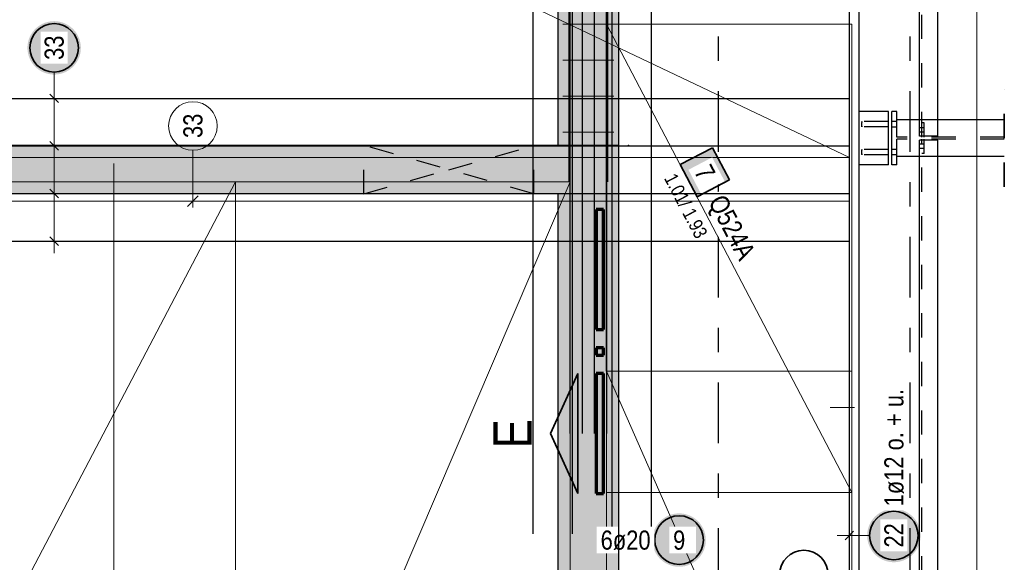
# Model space of a CAD drawing. Header units: millimetres. Extents: x -7.9 to 38.5, y -8.4 to 24.5.
# Tile 18 of 37: x 14.4 to 18.5, y 10.3 to 12.5. Entities that reach past the tile are written whole.
import ezdxf

# ---------------------------------------------------------------- set-up
doc = ezdxf.new("R2010")
doc.units = ezdxf.units.MM
for name, pattern in [('DASHDOT', [1, 0.5, -0.25, 0, -0.25]), ('DASHDOTX2', [2, 1, -0.5, 0, -0.5]), ('HIDDEN', [0.375, 0.25, -0.125])]:
    doc.linetypes.add(name, pattern=pattern)
for name, color, linetype, lineweight in [('Achsen', 7, 'Continuous', 20), ('Mattenbewehrung', 7, 'Continuous', 20), ('Schraffuren', 7, 'Continuous', 20), ('Stabstahl', 7, 'Continuous', 20)]:
    doc.layers.add(name, color=color, linetype=linetype, lineweight=lineweight)
doc.styles.add('Arial Narrow', font='ARIALN.TTF')

msp = doc.modelspace()

# ---------------------------------------------------------------- hatches: boundary and pattern name
at = {"lineweight": 25, "true_color": 0xffffff}
for points in [[(14.685, 12.408575), (14.684933, 12.412414), (14.684732, 12.416248), (14.684397, 12.420073), (14.683929, 12.423884), (14.683329, 12.427676), (14.682596, 12.431445), (14.681733, 12.435186), (14.680739, 12.438895), (14.679616, 12.442567), (14.678366, 12.446197), (14.67699, 12.449782), (14.67549, 12.453316), (14.673867, 12.456796), (14.672124, 12.460217), (14.670263, 12.463575), (14.668285, 12.466866), (14.666194, 12.470086), (14.663992, 12.473231), (14.661681, 12.476298), (14.659265, 12.479281), (14.656746, 12.482179), (14.654127, 12.484987), (14.651412, 12.487702), (14.648604, 12.490321), (14.645707, 12.49284), (14.642723, 12.495256), (14.639656, 12.497567), (14.636511, 12.499769), (14.633291, 12.50186), (14.63, 12.503838), (14.626642, 12.505699), (14.623221, 12.507442), (14.619741, 12.509065), (14.616207, 12.510565), (14.612622, 12.511941), (14.608992, 12.513191), (14.60532, 12.514314), (14.601611, 12.515307), (14.59787, 12.516171), (14.594101, 12.516904), (14.590309, 12.517504), (14.586498, 12.517972), (14.582673, 12.518307), (14.578839, 12.518508), (14.575, 12.518575), (14.571161, 12.518508), (14.567327, 12.518307), (14.563502, 12.517972), (14.559691, 12.517504), (14.555899, 12.516904), (14.55213, 12.516171), (14.548389, 12.515307), (14.54468, 12.514314), (14.541008, 12.513191), (14.537378, 12.511941), (14.533793, 12.510565), (14.530259, 12.509065), (14.526779, 12.507442), (14.523358, 12.505699), (14.52, 12.503838), (14.516709, 12.50186), (14.513489, 12.499769), (14.510344, 12.497567), (14.507277, 12.495256), (14.504293, 12.49284), (14.501396, 12.490321), (14.498588, 12.487702), (14.495873, 12.484987), (14.493254, 12.482179), (14.490735, 12.479281), (14.488319, 12.476298), (14.486008, 12.473231), (14.483806, 12.470086), (14.481715, 12.466866), (14.479737, 12.463575), (14.477876, 12.460217), (14.476133, 12.456796), (14.47451, 12.453316), (14.47301, 12.449782), (14.471634, 12.446197), (14.470384, 12.442567), (14.469261, 12.438895), (14.468267, 12.435186), (14.467404, 12.431445), (14.466671, 12.427676), (14.466071, 12.423884), (14.465603, 12.420073), (14.465268, 12.416248), (14.465067, 12.412414), (14.465, 12.408575), (14.465067, 12.404736), (14.465268, 12.400902), (14.465603, 12.397077), (14.466071, 12.393266), (14.466671, 12.389473), (14.467404, 12.385705), (14.468267, 12.381963), (14.469261, 12.378255), (14.470384, 12.374583), (14.471634, 12.370953), (14.47301, 12.367368), (14.47451, 12.363834), (14.476133, 12.360354), (14.477876, 12.356933), (14.479737, 12.353575), (14.481715, 12.350284), (14.483806, 12.347064), (14.486008, 12.343918), (14.488319, 12.340852), (14.490735, 12.337868), (14.493254, 12.33497), (14.495873, 12.332162), (14.498588, 12.329447), (14.501396, 12.326829), (14.504293, 12.32431), (14.507277, 12.321894), (14.510344, 12.319583), (14.513489, 12.317381), (14.516709, 12.315289), (14.52, 12.313312), (14.523358, 12.311451), (14.526779, 12.309707), (14.530259, 12.308085), (14.533793, 12.306585), (14.537378, 12.305209), (14.541008, 12.303959), (14.54468, 12.302836), (14.548389, 12.301842), (14.55213, 12.300979), (14.555899, 12.300246), (14.559691, 12.299645), (14.563502, 12.299177), (14.567327, 12.298843), (14.571161, 12.298642), (14.575, 12.298575), (14.578839, 12.298642), (14.582673, 12.298843), (14.586498, 12.299177), (14.590309, 12.299645), (14.594101, 12.300246), (14.59787, 12.300979), (14.601611, 12.301842), (14.60532, 12.302836), (14.608992, 12.303959), (14.612622, 12.305209), (14.616207, 12.306585), (14.619741, 12.308085), (14.623221, 12.309707), (14.626642, 12.311451), (14.63, 12.313312), (14.633291, 12.315289), (14.636511, 12.317381), (14.639656, 12.319583), (14.642723, 12.321894), (14.645707, 12.32431), (14.648604, 12.326829), (14.651412, 12.329447), (14.654127, 12.332162), (14.656746, 12.33497), (14.659265, 12.337868), (14.661681, 12.340852), (14.663992, 12.343918), (14.666194, 12.347064), (14.668285, 12.350284), (14.670263, 12.353575), (14.672124, 12.356933), (14.673867, 12.360354), (14.67549, 12.363834), (14.67699, 12.367368), (14.678366, 12.370953), (14.679616, 12.374583), (14.680739, 12.378255), (14.681733, 12.381963), (14.682596, 12.385705), (14.683329, 12.389473), (14.683929, 12.393266), (14.684397, 12.397077), (14.684732, 12.400902)], [(18.142706, 10.399562), (18.142639, 10.403401), (18.142438, 10.407235), (18.142103, 10.41106), (18.141635, 10.414871), (18.141035, 10.418663), (18.140302, 10.422432), (18.139438, 10.426173), (18.138445, 10.429882), (18.137322, 10.433554), (18.136072, 10.437184), (18.134696, 10.440769), (18.133196, 10.444303), (18.131573, 10.447783), (18.12983, 10.451204), (18.127969, 10.454562), (18.125991, 10.457853), (18.1239, 10.461073), (18.121698, 10.464218), (18.119387, 10.467285), (18.116971, 10.470269), (18.114452, 10.473166), (18.111833, 10.475974), (18.109118, 10.478689), (18.10631, 10.481308), (18.103413, 10.483827), (18.100429, 10.486243), (18.097362, 10.488554), (18.094217, 10.490756), (18.090997, 10.492847), (18.087706, 10.494825), (18.084348, 10.496686), (18.080927, 10.498429), (18.077447, 10.500052), (18.073913, 10.501552), (18.070328, 10.502928), (18.066698, 10.504178), (18.063026, 10.505301), (18.059317, 10.506295), (18.055576, 10.507158), (18.051807, 10.507891), (18.048015, 10.508492), (18.044204, 10.508959), (18.040379, 10.509294), (18.036545, 10.509495), (18.032706, 10.509562), (18.028867, 10.509495), (18.025033, 10.509294), (18.021208, 10.508959), (18.017397, 10.508492), (18.013605, 10.507891), (18.009836, 10.507158), (18.006094, 10.506295), (18.002386, 10.505301), (17.998714, 10.504178), (17.995084, 10.502928), (17.991499, 10.501552), (17.987965, 10.500052), (17.984485, 10.498429), (17.981064, 10.496686), (17.977706, 10.494825), (17.974415, 10.492847), (17.971195, 10.490756), (17.96805, 10.488554), (17.964983, 10.486243), (17.961999, 10.483827), (17.959102, 10.481308), (17.956293, 10.478689), (17.953579, 10.475974), (17.95096, 10.473166), (17.948441, 10.470269), (17.946025, 10.467285), (17.943714, 10.464218), (17.941512, 10.461073), (17.939421, 10.457853), (17.937443, 10.454562), (17.935582, 10.451204), (17.933839, 10.447783), (17.932216, 10.444303), (17.930716, 10.440769), (17.92934, 10.437184), (17.92809, 10.433554), (17.926967, 10.429882), (17.925973, 10.426173), (17.92511, 10.422432), (17.924377, 10.418663), (17.923776, 10.414871), (17.923308, 10.41106), (17.922974, 10.407235), (17.922773, 10.403401), (17.922706, 10.399562), (17.922773, 10.395723), (17.922974, 10.391889), (17.923308, 10.388064), (17.923776, 10.384253), (17.924377, 10.380461), (17.92511, 10.376692), (17.925973, 10.372951), (17.926967, 10.369242), (17.92809, 10.36557), (17.92934, 10.36194), (17.930716, 10.358355), (17.932216, 10.354821), (17.933839, 10.351341), (17.935582, 10.34792), (17.937443, 10.344562), (17.939421, 10.341271), (17.941512, 10.338051), (17.943714, 10.334906), (17.946025, 10.331839), (17.948441, 10.328855), (17.95096, 10.325958), (17.953579, 10.32315), (17.956293, 10.320435), (17.959102, 10.317816), (17.961999, 10.315297), (17.964983, 10.312881), (17.96805, 10.31057), (17.971195, 10.308368), (17.974415, 10.306277), (17.977706, 10.304299), (17.981064, 10.302438), (17.984485, 10.300695), (17.987965, 10.299072), (17.991499, 10.297572), (17.995084, 10.296196), (17.998714, 10.294946), (18.002386, 10.293823), (18.006094, 10.29283), (18.009836, 10.291966), (18.013605, 10.291233), (18.017397, 10.290633), (18.021208, 10.290165), (18.025033, 10.28983), (18.028867, 10.289629), (18.032706, 10.289562), (18.036545, 10.289629), (18.040379, 10.28983), (18.044204, 10.290165), (18.048015, 10.290633), (18.051807, 10.291233), (18.055576, 10.291966), (18.059317, 10.29283), (18.063026, 10.293823), (18.066698, 10.294946), (18.070328, 10.296196), (18.073913, 10.297572), (18.077447, 10.299072), (18.080927, 10.300695), (18.084348, 10.302438), (18.087706, 10.304299), (18.090997, 10.306277), (18.094217, 10.308368), (18.097362, 10.31057), (18.100429, 10.312881), (18.103413, 10.315297), (18.10631, 10.317816), (18.109118, 10.320435), (18.111833, 10.32315), (18.114452, 10.325958), (18.116971, 10.328855), (18.119387, 10.331839), (18.121698, 10.334906), (18.1239, 10.338051), (18.125991, 10.341271), (18.127969, 10.344562), (18.12983, 10.34792), (18.131573, 10.351341), (18.133196, 10.354821), (18.134696, 10.358355), (18.136072, 10.36194), (18.137322, 10.36557), (18.138445, 10.369242), (18.139438, 10.372951), (18.140302, 10.376692), (18.141035, 10.380461), (18.141635, 10.384253), (18.142103, 10.388064), (18.142438, 10.391889)]]:
    msp.add_hatch(color=7, dxfattribs=at).paths.add_polyline_path(points)
at = {"layer": 'Achsen', "lineweight": 35, "true_color": 0xffffff}
msp.add_hatch(color=7, dxfattribs=at).paths.add_polyline_path([(17.355605, 11.864203), (17.286046, 11.9971), (17.15315, 11.927541), (17.222709, 11.794644)])
at = {"layer": 'Schraffuren', "lineweight": 25, "true_color": 0xd7ffd7}
msp.add_hatch(color=254, dxfattribs=at).paths.add_polyline_path([(16.89992, 17.456544), (16.900096, 12.006538), (16.650096, 12.006535), (16.650096, 17.456546)])
at = {"layer": 'Schraffuren', "lineweight": 13, "true_color": 0xd7ffd7}
for points in [[(16.650096, 12.006535), (16.650096, 11.806535), (13.521333, 11.806535), (13.521333, 12.006535)], [(16.900096, 1.546548), (16.650096, 1.796548), (16.650096, 12.006535), (16.900096, 12.006538)]]:
    msp.add_hatch(color=254, dxfattribs=at).paths.add_polyline_path(points)
at = {"layer": 'Stabstahl', "lineweight": 50, "true_color": 0xffffff}
msp.add_hatch(color=7, dxfattribs=at).paths.add_polyline_path([(17.258427, 10.380761), (17.25836, 10.3846), (17.258159, 10.388434), (17.257824, 10.392259), (17.257356, 10.39607), (17.256755, 10.399862), (17.256023, 10.403631), (17.255159, 10.407372), (17.254165, 10.411081), (17.253043, 10.414753), (17.251793, 10.418383), (17.250417, 10.421968), (17.248917, 10.425502), (17.247294, 10.428982), (17.245551, 10.432403), (17.243689, 10.435761), (17.241712, 10.439052), (17.239621, 10.442272), (17.237418, 10.445417), (17.235108, 10.448484), (17.232691, 10.451467), (17.230173, 10.454365), (17.227554, 10.457173), (17.224839, 10.459888), (17.222031, 10.462507), (17.219133, 10.465026), (17.216149, 10.467442), (17.213083, 10.469753), (17.209938, 10.471955), (17.206718, 10.474046), (17.203427, 10.476024), (17.200068, 10.477885), (17.196647, 10.479628), (17.193168, 10.481251), (17.189633, 10.482751), (17.186049, 10.484127), (17.182418, 10.485377), (17.178747, 10.4865), (17.175038, 10.487493), (17.171297, 10.488357), (17.167528, 10.48909), (17.163736, 10.48969), (17.159925, 10.490158), (17.1561, 10.490493), (17.152266, 10.490694), (17.148427, 10.490761), (17.144588, 10.490694), (17.140753, 10.490493), (17.136928, 10.490158), (17.133118, 10.48969), (17.129325, 10.48909), (17.125556, 10.488357), (17.121815, 10.487493), (17.118106, 10.4865), (17.114435, 10.485377), (17.110804, 10.484127), (17.10722, 10.482751), (17.103686, 10.481251), (17.100206, 10.479628), (17.096785, 10.477885), (17.093427, 10.476024), (17.090135, 10.474046), (17.086915, 10.471955), (17.08377, 10.469753), (17.080704, 10.467442), (17.07772, 10.465026), (17.074822, 10.462507), (17.072014, 10.459888), (17.069299, 10.457173), (17.066681, 10.454365), (17.064162, 10.451467), (17.061745, 10.448484), (17.059435, 10.445417), (17.057232, 10.442272), (17.055141, 10.439052), (17.053164, 10.435761), (17.051302, 10.432403), (17.049559, 10.428982), (17.047937, 10.425502), (17.046436, 10.421968), (17.04506, 10.418383), (17.04381, 10.414753), (17.042688, 10.411081), (17.041694, 10.407372), (17.04083, 10.403631), (17.040098, 10.399862), (17.039497, 10.39607), (17.039029, 10.392259), (17.038695, 10.388434), (17.038494, 10.3846), (17.038427, 10.380761), (17.038494, 10.376922), (17.038695, 10.373088), (17.039029, 10.369263), (17.039497, 10.365452), (17.040098, 10.361659), (17.04083, 10.357891), (17.041694, 10.354149), (17.042688, 10.350441), (17.04381, 10.346769), (17.04506, 10.343139), (17.046436, 10.339554), (17.047937, 10.33602), (17.049559, 10.33254), (17.051302, 10.329119), (17.053164, 10.325761), (17.055141, 10.32247), (17.057232, 10.31925), (17.059435, 10.316104), (17.061745, 10.313038), (17.064162, 10.310054), (17.066681, 10.307156), (17.069299, 10.304348), (17.072014, 10.301633), (17.074822, 10.299015), (17.07772, 10.296496), (17.080704, 10.29408), (17.08377, 10.291769), (17.086915, 10.289567), (17.090135, 10.287476), (17.093427, 10.285498), (17.096785, 10.283637), (17.100206, 10.281893), (17.103686, 10.280271), (17.10722, 10.278771), (17.110804, 10.277395), (17.114435, 10.276145), (17.118106, 10.275022), (17.121815, 10.274028), (17.125556, 10.273165), (17.129325, 10.272432), (17.133118, 10.271831), (17.136928, 10.271363), (17.140753, 10.271029), (17.144588, 10.270828), (17.148427, 10.270761), (17.152266, 10.270828), (17.1561, 10.271029), (17.159925, 10.271363), (17.163736, 10.271831), (17.167528, 10.272432), (17.171297, 10.273165), (17.175038, 10.274028), (17.178747, 10.275022), (17.182418, 10.276145), (17.186049, 10.277395), (17.189633, 10.278771), (17.193168, 10.280271), (17.196647, 10.281893), (17.200068, 10.283637), (17.203427, 10.285498), (17.206718, 10.287476), (17.209938, 10.289567), (17.213083, 10.291769), (17.216149, 10.29408), (17.219133, 10.296496), (17.222031, 10.299015), (17.224839, 10.301633), (17.227554, 10.304348), (17.230173, 10.307156), (17.232691, 10.310054), (17.235108, 10.313038), (17.237418, 10.316104), (17.239621, 10.31925), (17.241712, 10.32247), (17.243689, 10.325761), (17.245551, 10.329119), (17.247294, 10.33254), (17.248917, 10.33602), (17.250417, 10.339554), (17.251793, 10.343139), (17.253043, 10.346769), (17.254165, 10.350441), (17.255159, 10.354149), (17.256023, 10.357891), (17.256755, 10.361659), (17.257356, 10.365452), (17.257824, 10.369263), (17.258159, 10.373088)])

# ---------------------------------------------------------------- linework, layer by layer
at = {"color": 3, "linetype": 'Continuous', "lineweight": 25}
for p, q in [((17.84937, 8.496544), (17.849611, 18.196544)), ((17.890275, 3.996544), (17.890275, 18.086548)), ((16.650096, 12.006535), (16.650096, 17.456546)), ((16.900096, 12.006538), (16.900096, 17.456546)), ((18.13878, 12.111544), (18.13878, 13.991544)), ((18.21378, 12.111544), (18.21378, 13.991544)), ((16.545951, 13.406535), (16.545955, 10.406535)), ((16.708618, 13.406535), (16.708623, 10.406535)), ((16.871285, 13.406535), (16.87129, 10.406535)), ((17.033953, 13.406535), (17.033957, 10.406535)), ((14.592678, 12.182857), (14.557322, 12.218212)), ((12.517352, 12.200535), (17.846115, 12.200535)), ((18.010275, 12.146544), (17.890275, 12.146544)), ((18.010275, 11.926544), (18.010275, 12.146544)), ((18.024975, 11.926544), (18.024975, 12.146544)), ((18.044975, 12.146544), (18.024975, 12.146544)), ((18.044975, 12.111544), (18.044975, 12.146544)), ((18.487445, 12.111544), (18.044975, 12.111544)), ((12.517352, 12.004535), (17.846115, 12.004535)), ((14.592678, 11.986857), (14.557322, 12.022212)), ((18.044975, 11.926544), (18.044975, 11.961544)), ((18.487445, 11.961544), (18.044975, 11.961544)), ((18.13878, 10.081544), (18.13878, 11.961544)), ((18.21378, 10.081544), (18.21378, 11.961544)), ((18.010275, 11.926535), (17.890275, 11.926535)), ((18.044975, 11.926535), (18.024975, 11.926535)), ((14.592678, 11.790857), (14.557322, 11.826212)), ((14.592678, 11.594857), (14.557322, 11.630213)), ((17.867096, 10.417244), (17.831739, 10.381889))]:
    msp.add_line(p, q, dxfattribs=at)
at = {"color": 5, "linetype": 'Continuous', "lineweight": 18}
for p, q in [((18.375, 1.601544), (18.375, 16.945033)), ((14.575, 12.308575), (14.575, 12.250535)), ((14.575, 12.250535), (14.575, 11.562535)), ((14.65, 12.200535), (14.5, 12.200535)), ((14.65, 12.004535), (14.5, 12.004535)), ((14.65, 11.808535), (14.5, 11.808535)), ((14.65, 11.612535), (14.5, 11.612535)), ((17.849419, 10.474567), (17.849416, 10.324567)), ((17.799417, 10.399568), (17.899417, 10.399565)), ((17.932706, 10.399565), (17.899417, 10.399565))]:
    msp.add_line(p, q, dxfattribs=at)
at = {"color": 7, "linetype": 'Continuous', "lineweight": 18}
for p, q in [((17.85008, 11.95654), (13.021331, 14.256455)), ((17.85008, 11.95654), (17.850078, 14.256539)), ((13.021167, 11.956536), (17.85008, 11.95654)), ((15.321333, 11.856532), (13.021336, 11.856532)), ((13.021336, 7.466553), (15.321333, 11.856532)), ((16.700094, 11.856535), (14.821336, 11.856535)), ((14.821336, 11.856535), (14.821336, 7.466557)), ((16.700094, 11.856535), (14.821336, 7.466557)), ((15.321333, 7.466553), (15.321333, 11.856532)), ((16.700094, 7.466557), (16.700094, 11.856535))]:
    msp.add_line(p, q, dxfattribs=at)
at = {"color": 3, "linetype": 'HIDDEN', "lineweight": 25, "ltscale": 0.25}
for p, q in [((18.14728, 12.045094), (18.14728, 14.057994)), ((17.90022, 12.098053), (17.90022, 12.101461)), ((17.90022, 12.094034), (17.90022, 12.098053)), ((17.90022, 12.090016), (17.90022, 12.094034)), ((17.90022, 12.086627), (17.90022, 12.090016)), ((17.900228, 12.098072), (17.900228, 12.101476)), ((17.900228, 12.086612), (17.900228, 12.090016)), ((17.900254, 12.083544), (17.900254, 12.084339)), ((18.010275, 12.104544), (17.900256, 12.104544)), ((17.900256, 12.104544), (17.900256, 12.103741)), ((17.900256, 12.103749), (17.900256, 12.104544)), ((18.010275, 12.083544), (17.900256, 12.083544)), ((17.900257, 12.084347), (17.900257, 12.083544)), ((17.900287, 12.103741), (17.900287, 12.101461)), ((17.900287, 12.086627), (17.900287, 12.084347)), ((17.90046, 12.103749), (17.90046, 12.101476)), ((17.90046, 12.086612), (17.90046, 12.084339)), ((18.044975, 12.105533), (18.024975, 12.105533)), ((18.044975, 12.105533), (18.024975, 12.105533)), ((18.044975, 12.082533), (18.024975, 12.082533)), ((18.044975, 12.082533), (18.024975, 12.082533)), ((18.044975, 12.040094), (18.044975, 12.111544)), ((18.13878, 12.045094), (18.13878, 12.111544)), ((18.15728, 12.100094), (18.14728, 12.100094)), ((18.15728, 12.040094), (18.15728, 12.100094)), ((18.21378, 12.045094), (18.21378, 12.111544)), ((18.147281, 12.079594), (18.138781, 12.079594)), ((18.147281, 12.060594), (18.138781, 12.060594)), ((18.213781, 12.045094), (18.138781, 12.045094)), ((18.14728, 12.040094), (18.14728, 12.045094)), ((18.15728, 12.079594), (18.147281, 12.079594)), ((18.15728, 12.060594), (18.147281, 12.060594)), ((15.849773, 11.806535), (15.849773, 12.006535)), ((16.549773, 11.806535), (16.549773, 12.006535)), ((18.487445, 12.040094), (18.044975, 12.040094)), ((18.044975, 11.961544), (18.044975, 12.032994)), ((18.487445, 12.032994), (18.044975, 12.032994)), ((18.13878, 11.961544), (18.13878, 12.027994)), ((18.213781, 12.027994), (18.138781, 12.027994)), ((18.147281, 12.012494), (18.138781, 12.012494)), ((18.14728, 12.027994), (18.14728, 12.032994)), ((18.14728, 10.015094), (18.14728, 12.027994)), ((18.15728, 12.012494), (18.147281, 12.012494)), ((18.15728, 11.972994), (18.15728, 12.032994)), ((18.21378, 11.961544), (18.21378, 12.027994)), ((17.900221, 11.983053), (17.900221, 11.986461)), ((17.900221, 11.979034), (17.900221, 11.983053)), ((17.900221, 11.975016), (17.900221, 11.979034)), ((17.900221, 11.971627), (17.900221, 11.975016)), ((17.900226, 11.983072), (17.900226, 11.986476)), ((17.900226, 11.971612), (17.900226, 11.975016)), ((17.900246, 11.968544), (17.900246, 11.969339)), ((17.900247, 11.988749), (17.900247, 11.989544)), ((18.010275, 11.989544), (17.900255, 11.989544)), ((18.010275, 11.968544), (17.900255, 11.968544)), ((17.900263, 11.989544), (17.900263, 11.988741)), ((17.900264, 11.969347), (17.900264, 11.968544)), ((17.900289, 11.988741), (17.900289, 11.986461)), ((17.900289, 11.971627), (17.900289, 11.969347)), ((17.900457, 11.988749), (17.900457, 11.986476)), ((17.900457, 11.971612), (17.900457, 11.969339)), ((18.044975, 11.990533), (18.024975, 11.990533)), ((18.044975, 11.990533), (18.024975, 11.990533)), ((18.044975, 11.967533), (18.024975, 11.967533)), ((18.044975, 11.967533), (18.024975, 11.967533)), ((18.147281, 11.993494), (18.138781, 11.993494)), ((18.15728, 11.972994), (18.14728, 11.972994)), ((18.15728, 11.993494), (18.147281, 11.993494))]:
    msp.add_line(p, q, dxfattribs=at)
at = {"color": 9, "linetype": 'Continuous', "lineweight": 0}
for p, q in [((16.670096, 12.50654), (16.880096, 12.50654)), ((16.670096, 12.358206), (16.880096, 12.358206)), ((16.670096, 12.209873), (16.880096, 12.209873)), ((16.670096, 12.061539), (16.880096, 12.061539)), ((15.14634, 11.986772), (15.14634, 11.751535)), ((15.124243, 11.754437), (15.168437, 11.798632))]:
    msp.add_line(p, q, dxfattribs=at)
at = {"color": 2, "linetype": 'HIDDEN', "lineweight": 35, "ltscale": 0.25}
msp.add_line((18.487445, 11.836544), (18.487445, 12.236544), dxfattribs=at)
at = {"color": 1, "linetype": 'Continuous', "lineweight": 70}
for p, q in [((16.836506, 11.742659), (16.806502, 11.742659)), ((16.806502, 11.742659), (16.806502, 11.247664)), ((16.836506, 11.247664), (16.836506, 11.742659)), ((16.806502, 11.247664), (16.836506, 11.247664)), ((16.836506, 11.172663), (16.806502, 11.172663)), ((16.806502, 11.172663), (16.806502, 11.142657)), ((16.836506, 11.142657), (16.836506, 11.172663)), ((16.806502, 11.142657), (16.836506, 11.142657)), ((16.836506, 11.067658), (16.806502, 11.067658)), ((16.806502, 11.067658), (16.806502, 10.572663)), ((16.836506, 10.572663), (16.836506, 11.067658)), ((16.806502, 10.572663), (16.836506, 10.572663))]:
    msp.add_line(p, q, dxfattribs=at)
at = {"color": 2, "linetype": 'Continuous', "lineweight": 35}
for p, q in [((16.731501, 11.067658), (16.619002, 10.820155)), ((16.731501, 10.572663), (16.731501, 11.067658)), ((16.619002, 10.820155), (16.731501, 10.572663))]:
    msp.add_line(p, q, dxfattribs=at)
at = {"color": 9, "linetype": 'HIDDEN', "lineweight": 0, "ltscale": 0.25}
msp.add_line((17.770275, 10.926544), (17.890275, 10.926544), dxfattribs=at)
at = {"color": 2, "linetype": 'Continuous', "lineweight": 35}
for centre in [(14.575, 12.408575), (18.032706, 10.399562)]:
    msp.add_circle(centre, 0.1, dxfattribs=at)
at = {"color": 9, "linetype": 'Continuous', "lineweight": 0}
for centre, radius in [((15.14634, 12.086772), 0.1), ((16.739953, 12.006535), 0.00111), ((16.939953, 12.006535), 0.00111)]:
    msp.add_circle(centre, radius, dxfattribs=at)
at = {"layer": 'Achsen', "color": 3, "linetype": 'DASHDOTX2', "lineweight": 25, "ltscale": 0.25}
for p, q in [((17.309969, 0.580289), (17.309969, 19.628283)), ((18.099969, 0.580289), (18.099969, 19.628283))]:
    msp.add_line(p, q, dxfattribs=at)
at = {"layer": 'Achsen', "color": 7, "linetype": 'Continuous', "lineweight": 18}
for p, q in [((16.850096, 12.506538), (16.850094, 11.922125)), ((17.860273, 12.506538), (16.850096, 12.506538)), ((16.850096, 12.506538), (17.860271, 10.576544)), ((17.860273, 11.078593), (17.860273, 12.506538)), ((17.860273, 12.506538), (17.860273, 12.506538)), ((16.850094, 11.922125), (16.850094, 10.576548)), ((16.850098, 11.076543), (16.850096, 10.652604)), ((17.860275, 11.076539), (16.850098, 11.076543)), ((17.860275, 8.776544), (16.850098, 11.076543)), ((17.860271, 10.576544), (17.860273, 11.078593)), ((17.860275, 8.776544), (17.860275, 11.076539)), ((16.850096, 10.652604), (16.850096, 8.776548)), ((16.850094, 10.576548), (17.860271, 10.576544))]:
    msp.add_line(p, q, dxfattribs=at)
at = {"layer": 'Achsen', "color": 3, "linetype": 'HIDDEN', "lineweight": 25, "ltscale": 0.25}
for p, q in [((16.549773, 11.806538), (15.849784, 12.006535)), ((16.199773, 11.906538), (16.549761, 12.006535)), ((15.849773, 11.806538), (16.199773, 11.906538))]:
    msp.add_line(p, q, dxfattribs=at)
at = {"layer": 'Achsen', "color": 2, "linetype": 'Continuous', "lineweight": 35}
for p, q in [((17.286046, 11.9971), (17.15315, 11.927541)), ((17.355605, 11.864203), (17.286046, 11.9971)), ((17.15315, 11.927541), (17.222709, 11.794644)), ((17.222709, 11.794644), (17.355605, 11.864203))]:
    msp.add_line(p, q, dxfattribs=at)
at = {"layer": 'Mattenbewehrung', "color": 3, "linetype": 'Continuous', "lineweight": 25}
for p, q in [((16.650096, 12.006535), (13.521333, 12.006535)), ((16.900096, 12.006535), (16.650096, 12.006535)), ((16.650096, 11.806535), (13.521333, 11.806535)), ((16.650096, 7.496553), (16.650096, 11.806535))]:
    msp.add_line(p, q, dxfattribs=at)
at = {"layer": 'Schraffuren', "color": 3, "linetype": 'Continuous', "lineweight": 25}
for p, q in [((16.70016, 10.820151), (16.70016, 18.320151)), ((16.750203, 10.820151), (16.750203, 18.320151)), ((16.800245, 10.820151), (16.800245, 18.320151)), ((16.850288, 10.820151), (16.850288, 18.320151)), ((16.695096, 11.856538), (16.695096, 17.656546)), ((16.700096, 11.076546), (16.700096, 17.676546)), ((16.750096, 11.076546), (16.750096, 17.676546)), ((16.800096, 11.076546), (16.800096, 17.676546)), ((16.850096, 11.076546), (16.850096, 17.676546)), ((16.855096, 11.856538), (16.855096, 17.656546))]:
    msp.add_line(p, q, dxfattribs=at)
at = {"layer": 'Schraffuren', "color": 9, "linetype": 'DASHDOT', "lineweight": 0, "ltscale": 0.25}
msp.add_line((14.821333, 11.806535), (14.821333, 12.006535), dxfattribs=at)
at = {"layer": 'Stabstahl', "color": 2, "linetype": 'Continuous', "lineweight": 35}
for centre in [(17.148427, 10.380761), (17.66199, 10.238971)]:
    msp.add_circle(centre, 0.1, dxfattribs=at)

# ---------------------------------------------------------------- texts
at = {"color": 9, "lineweight": 0, "insert": (15.106965, 12.03716), "char_height": 0.07875, "attachment_point": 1, "rotation": 90, "line_spacing_factor": 0.9, "style": 'Arial Narrow'}
msp.add_mtext('33', dxfattribs=at)
at = {"layer": 'Achsen', "color": 1, "lineweight": 70, "style": 'Arial Narrow'}
msp.add_text('E', height=0.1575, rotation=90, dxfattribs=at).set_placement((16.541042, 10.758896))

# ---------------------------------------------------------------- next in the draw order: texts
at = {"color": 2, "lineweight": 35, "char_height": 0.07875, "attachment_point": 1, "rotation": 90, "line_spacing_factor": 0.9, "style": 'Arial Narrow', "bg_fill": 3, "box_fill_scale": 1.2, "bg_fill_color": 256, "bg_fill_true_color": 13158600, "bg_fill_transparency": 0}
for s, insert in [('33', (14.535625, 12.358962)), ('1ø12 o. + u.', (17.993331, 10.519562)), ('22', (17.993331, 10.34995))]:
    msp.add_mtext(s, dxfattribs=dict(at, insert=insert))
at = {"layer": 'Achsen', "color": 2, "lineweight": 35, "char_height": 0.07875, "attachment_point": 1, "rotation": 297.627937, "line_spacing_factor": 0.9, "style": 'Arial Narrow', "bg_fill": 3, "box_fill_scale": 1.2, "bg_fill_color": 256, "bg_fill_true_color": 13158600, "bg_fill_transparency": 0}
for s, insert in [('7', (17.277759, 11.936109)), ('Q524A', (17.336449, 11.81185))]:
    msp.add_mtext(s, dxfattribs=dict(at, insert=insert))
at = {"layer": 'Stabstahl', "color": 2, "lineweight": 35, "char_height": 0.07875, "attachment_point": 1, "line_spacing_factor": 0.9, "style": 'Arial Narrow', "bg_fill": 3, "box_fill_scale": 1.2, "bg_fill_color": 256, "bg_fill_true_color": 13158600, "bg_fill_transparency": 0}
for s, insert in [('6ø20', (16.825252, 10.420136)), ('9', (17.12362, 10.420136))]:
    msp.add_mtext(s, dxfattribs=dict(at, insert=insert))

# ---------------------------------------------------------------- next in the draw order: linework, layer by layer
at = {"layer": 'Mattenbewehrung', "color": 3, "linetype": 'Continuous', "lineweight": 25}
msp.add_line((16.900096, 1.546548), (16.900096, 12.006538), dxfattribs=at)

# ---------------------------------------------------------------- next in the draw order: texts
at = {"layer": 'Achsen', "color": 2, "lineweight": 35, "insert": (17.12657, 11.913629), "char_height": 0.05625, "attachment_point": 1, "rotation": 297.627937, "line_spacing_factor": 0.9, "style": 'Arial Narrow', "bg_fill": 3, "box_fill_scale": 1.2, "bg_fill_color": 256, "bg_fill_true_color": 13158600, "bg_fill_transparency": 0}
msp.add_mtext(' 1.01/ 1.93', dxfattribs=at)

# ---------------------------------------------------------------- next in the draw order: linework, layer by layer
at = {"color": 3, "linetype": 'Continuous', "lineweight": 25}
for p, q in [((12.517352, 11.808535), (17.846115, 11.808535)), ((12.517352, 11.612535), (17.846115, 11.612535))]:
    msp.add_line(p, q, dxfattribs=at)
at = {"color": 9, "linetype": 'Continuous', "lineweight": 0}
msp.add_line((12.521333, 11.776535), (17.850096, 11.776535), dxfattribs=at)

doc.saveas('drawing.dxf')
